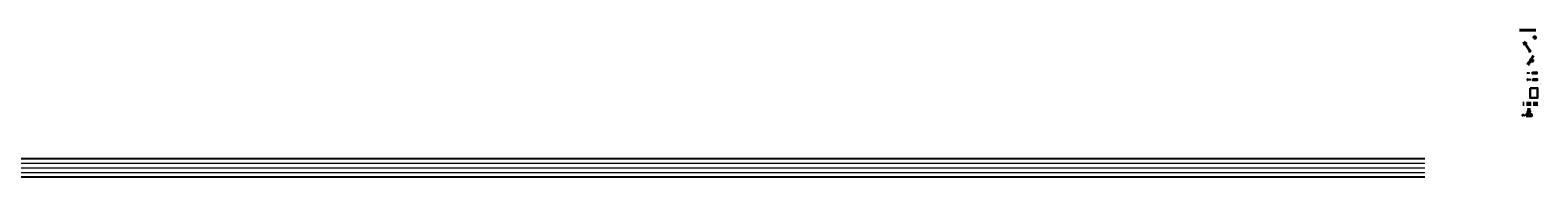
# Model space of a CAD drawing. Header units: millimetres. Extents: x -94648 to 68781, y -29623 to 11990.
# Tile 22 of 181: x -58321 to -37320, y 8927 to 10970. Entities that reach past the tile are written whole.
import ezdxf
from ezdxf.enums import TextEntityAlignment as Align

# ---------------------------------------------------------------- set-up
doc = ezdxf.new("R2010")
doc.units = ezdxf.units.MM
doc.linetypes.add('DASHED', pattern=[19.05, 12.7, -6.35])
for name, color, linetype, lineweight in [('-fotowoltaika', 1, 'Continuous', 30), ('cienkie', 3, 'Continuous', 20), ('IE_ATRYBUTY_ BLOCK_1', 7, 'Continuous', 18), ('IE_ATRYBUTY_ BLOCK_2', 7, 'Continuous', 18), ('IE_rozdzielnice', 1, 'Continuous', 25), ('IE_uziom', 200, 'Continuous', 60), ('IE_uziom_zlacze', 240, 'Continuous', 30), ('IE_zwody', 140, 'Continuous', 40)]:
    doc.layers.add(name, color=color, linetype=linetype, lineweight=lineweight)
doc.layers.add('GRUBE', color=1, linetype='Continuous')
doc.styles.add('ROMANS', font='romans.shx', dxfattribs={"width": 0.75, "height": 10})

# ---------------------------------------------------------------- blocks, each defined once
blk = doc.blocks.new('polaczenie_skrecane')
blk.add_hatch(color=256).paths.add_polyline_path([(-100, -100), (-100, 100), (100, 100), (100, -100)])
for p, q in [((100, -100), (-100, 100)), ((100, 100), (-100, -100))]:
    blk.add_line(p, q)
blk.add_lwpolyline([(-100, -100), (100, -100), (100, 100), (-100, 100)], close=True)
at = {"layer": 'IE_ATRYBUTY_ BLOCK_1', "style": 'ROMANS', "width": 0.7, "flags": 8}
blk.add_attdef('TYP', text='', height=200, dxfattribs=at).set_placement((0, 120), align=Align.CENTER)
at = {"layer": 'IE_ATRYBUTY_ BLOCK_2', "style": 'ROMANS', "width": 0.6, "flags": 8}
for tag, p in [('OPIS1', (0, -274)), ('OPIS2', (0, -474))]:
    blk.add_attdef(tag, text='', height=150, dxfattribs=at).set_placement(p, align=Align.CENTER)
blk = doc.blocks.new('przewody_odprowadzajace_2')
h = blk.add_hatch(color=256)
h.dxf.hatch_style = 1
h.paths.add_polyline_path([(-581, -987), (-621, -962), (-814, -1260)])
h.paths.add_polyline_path([(-661, -936), (-814, -1260), (-621, -962)])
at = {"linetype": 'ByBlock', "lineweight": -2, "ltscale": 0.1}
blk.add_line((0, 0), (-814, -1260), dxfattribs=at)
for p, q in [((-814, -1260), (-661, -936)), ((-814, -1260), (-581, -987)), ((-581, -987), (-661, -936))]:
    blk.add_line(p, q)
blk.add_lwpolyline([(-236, -919), (-73, -667), (-325, -504), (-488, -756)], close=True)
at = {"layer": 'IE_ATRYBUTY_ BLOCK_1', "style": 'ROMANS', "width": 0.7, "flags": 8}
blk.add_attdef('TYP', text='', height=200, rotation=57.15512, dxfattribs=at).set_placement((-281, -711), align=Align.MIDDLE_CENTER)
at = {"layer": 'IE_ATRYBUTY_ BLOCK_2', "style": 'ROMANS', "width": 0.6, "flags": 8}
for tag, p in [('OPIS1', (-418, -1238)), ('OPIS2', (-418, -1438))]:
    blk.add_attdef(tag, text='', height=150, dxfattribs=at).set_placement(p, align=Align.CENTER)
blk = doc.blocks.new('Iglica')
h = blk.add_hatch(color=256)
edge = h.paths.add_edge_path()
edge.add_ellipse((0, 0), major_axis=(60, 0), ratio=1, start_angle=0, end_angle=360)
for p, q in [((0, 0), (814, 1260)), ((814, 1260), (443, 925)), ((814, 1260), (660, 784))]:
    blk.add_line(p, q)
blk.add_circle((0, 0), 60)
at = {"layer": 'IE_ATRYBUTY_ BLOCK_1', "style": 'ROMANS', "width": 0.7, "flags": 8}
blk.add_attdef('TYP', (814, 784), '', height=200, dxfattribs=at)
at = {"layer": 'IE_ATRYBUTY_ BLOCK_2', "style": 'ROMANS', "width": 0.6, "flags": 8}
for tag, p in [('OPIS1', (814, 567)), ('OPIS2', (814, 367))]:
    blk.add_attdef(tag, p, '', height=150, dxfattribs=at)
blk = doc.blocks.new('rozdzielnica')
h = blk.add_hatch(color=256)
h.paths.add_polyline_path([(-290, -10), (-290, -240), (290, -240), (290, -10)], flags=16)
h.paths.add_polyline_path([(-300, 0), (-300, -250), (300, -250), (300, 0)])
blk.add_hatch(color=256).paths.add_polyline_path([(-290, -240), (290, -10), (290, -240)])
blk.add_line((290, -10), (-290, -240))
for points in [[(-300, 0), (300, 0), (300, -250), (-300, -250)], [(-290, -10), (290, -10), (290, -240), (-290, -240)]]:
    blk.add_lwpolyline(points, close=True)
at = {"layer": 'IE_ATRYBUTY_ BLOCK_1', "style": 'ROMANS', "width": 0.7, "flags": 8}
blk.add_attdef('TYP', text='', height=200, dxfattribs=at).set_placement((0, -399), align=Align.MIDDLE_CENTER)
at = {"layer": 'IE_ATRYBUTY_ BLOCK_2', "style": 'ROMANS', "width": 0.6, "flags": 8}
for tag, p in [('OPIS1', (0, -601)), ('OPIS2', (0, -801))]:
    blk.add_attdef(tag, text='', height=150, dxfattribs=at).set_placement(p, align=Align.MIDDLE_CENTER)
blk = doc.blocks.new('szyna uziemiajaca')
at = {"lineweight": 35}
blk.add_lwpolyline([(-400, 0), (400, 0), (400, 200), (-400, 200)], close=True, dxfattribs=at)
for centre in [(-240, 100), (-120, 100), (0, 100), (120, 100), (240, 100)]:
    blk.add_circle(centre, 60, dxfattribs=at)
at = {"layer": 'IE_ATRYBUTY_ BLOCK_1', "style": 'ROMANS', "width": 0.7, "flags": 8}
blk.add_attdef('TYP', text='', height=200, dxfattribs=at).set_placement((0, 224), align=Align.CENTER)
at = {"layer": 'IE_ATRYBUTY_ BLOCK_2', "style": 'ROMANS', "width": 0.6, "flags": 8}
for tag, p in [('OPIS1', (0, -175)), ('OPIS2', (0, -375))]:
    blk.add_attdef(tag, text='', height=150, dxfattribs=at).set_placement(p, align=Align.CENTER)
blk = doc.blocks.new('zlacze kontrolno pomiarowe')
for p, q in [((-150, 0), (-200, 0)), ((150, 0), (200, 0))]:
    blk.add_line(p, q)
for centre in [(-75, 0), (75, 0)]:
    blk.add_circle(centre, 75)
at = {"layer": 'IE_ATRYBUTY_ BLOCK_1', "style": 'ROMANS', "width": 0.7, "flags": 8}
blk.add_attdef('TYP', text='', height=200, dxfattribs=at).set_placement((0, 96), align=Align.CENTER)
at = {"layer": 'IE_ATRYBUTY_ BLOCK_2', "style": 'ROMANS', "width": 0.6, "flags": 8}
for tag, p in [('OPIS1', (0, -256)), ('OPIS2', (0, -456))]:
    blk.add_attdef(tag, text='', height=150, dxfattribs=at).set_placement(p, align=Align.CENTER)
blk = doc.blocks.new('polaczenie_spawane')
h = blk.add_hatch(color=256)
edge = h.paths.add_edge_path()
edge.add_ellipse((0, 0), major_axis=(100, 0), ratio=1, start_angle=0, end_angle=360)
for p, q in [((0, 100), (0, -100)), ((100, 0), (-100, 0))]:
    blk.add_line(p, q)
blk.add_circle((0, 0), 100)
at = {"layer": 'IE_ATRYBUTY_ BLOCK_1', "style": 'ROMANS', "width": 0.7, "flags": 8}
blk.add_attdef('TYP', text='', height=200, dxfattribs=at).set_placement((0, 120), align=Align.CENTER)
at = {"layer": 'IE_ATRYBUTY_ BLOCK_2', "style": 'ROMANS', "width": 0.6, "flags": 8}
for tag, p in [('OPIS1', (0, -281)), ('OPIS2', (0, -481))]:
    blk.add_attdef(tag, text='', height=150, dxfattribs=at).set_placement(p, align=Align.CENTER)

msp = doc.modelspace()

# ---------------------------------------------------------------- linework, layer by layer
at = {"layer": '-fotowoltaika'}
msp.add_lwpolyline([(-37427.35837, 10163.43799), (-37427.35837, 10026.05799), (-37323.55837, 10026.05799), (-37323.55837, 10164.4185), (-37427.35837, 10164.4185)], dxfattribs=at)
at = {"layer": 'cienkie'}
for p, q in [((-82894.21505, 9116.89482), (-38894.21505, 9116.89482)), ((-82894.21505, 9052.89482), (-38894.21505, 9052.89482)), ((-82894.21505, 9052.89482), (-38894.21505, 9052.89482)), ((-82894.21505, 8988.89482), (-38894.21505, 8988.89482))]:
    msp.add_line(p, q, dxfattribs=at)
at = {"layer": 'GRUBE'}
for p, q in [((-82894.21505, 9180.89482), (-38894.21505, 9180.89482)), ((-86894.21505, 8927.26448), (-38894.21505, 8927.26448))]:
    msp.add_line(p, q, dxfattribs=at)
at = {"layer": 'IE_uziom', "linetype": 'DASHED', "ltscale": 5}
msp.add_lwpolyline([(-37319.94364, 9944.89247), (-37527.86667, 9944.89247)], dxfattribs=at)
at = {"layer": 'IE_zwody'}
msp.add_line((-37346.52212, 10970.4601), (-37574.00612, 10970.4601), dxfattribs=at)

# ---------------------------------------------------------------- block references
at = {"layer": 'IE_rozdzielnice'}
ref = msp.add_blockref('rozdzielnica', (-37360.16425, 10293.7868), dxfattribs=dict(at, xscale=0.1, yscale=0.1, zscale=0.1, rotation=360))
ref.add_attrib('OPIS1', 'QPV1', dxfattribs={"layer": 'IE_ATRYBUTY_ BLOCK_2', "height": 20, "style": 'ROMANS', "width": 0.6}).set_placement((-37448.02473, 10280.62718), align=Align.MIDDLE_CENTER)
ref = msp.add_blockref('rozdzielnica', (-37365.19043, 10385.96412), dxfattribs=dict(at, xscale=0.1, yscale=0.1, zscale=0.1, rotation=360))
ref.add_attrib('OPIS1', 'PV1', dxfattribs={"layer": 'IE_ATRYBUTY_ BLOCK_2', "height": 20, "style": 'ROMANS', "width": 0.6}).set_placement((-37453.05091, 10372.8045), align=Align.MIDDLE_CENTER)
at = {"layer": 'IE_uziom', "linetype": 'DASHED'}
ref = msp.add_blockref('szyna uziemiajaca', (-37443.6572, 9775.51486), dxfattribs=dict(at, xscale=0.1, yscale=0.1, zscale=0.1))
ref.add_attrib('TYP', 'GSU', dxfattribs={"layer": 'IE_ATRYBUTY_ BLOCK_1', "height": 20, "style": 'ROMANS', "width": 0.7, "flags": 8}).set_placement((-37520.14485, 9775.51486), align=Align.CENTER)
at = {"layer": 'IE_uziom', "linetype": 'DASHED', "ltscale": 20, "xscale": 0.1, "yscale": 0.1, "zscale": 0.1}
msp.add_blockref('polaczenie_spawane', (-37443.6572, 9825.50414), dxfattribs=at)
at = {"layer": 'IE_uziom_zlacze', "xscale": 0.1, "yscale": 0.1, "zscale": 0.1}
msp.add_blockref('zlacze kontrolno pomiarowe', (-37443.6572, 9865.51486), dxfattribs=at)
at = {"layer": 'IE_zwody', "xscale": -0.1, "yscale": 0.1, "zscale": 0.1}
msp.add_blockref('Iglica', (-37433.68103, 10680.94826), dxfattribs=at)
at = {"layer": 'IE_zwody', "linetype": 'Continuous', "ltscale": 20, "xscale": 0.1, "yscale": 0.1, "zscale": 0.1}
msp.add_blockref('polaczenie_skrecane', (-37364.40321, 10866.81497), dxfattribs=at)
at = {"layer": 'IE_zwody'}
ref = msp.add_blockref('przewody_odprowadzajace_2', (-37379.35802, 10615.51078), dxfattribs=dict(at, xscale=0.1, yscale=0.1, zscale=0.1))
ref.add_attrib('TYP', '2', dxfattribs={"layer": 'IE_ATRYBUTY_ BLOCK_1', "height": 20, "rotation": 57.155119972, "style": 'ROMANS', "width": 0.7}).set_placement((-37407.43338, 10544.36463), align=Align.MIDDLE_CENTER)

doc.saveas('drawing.dxf')
